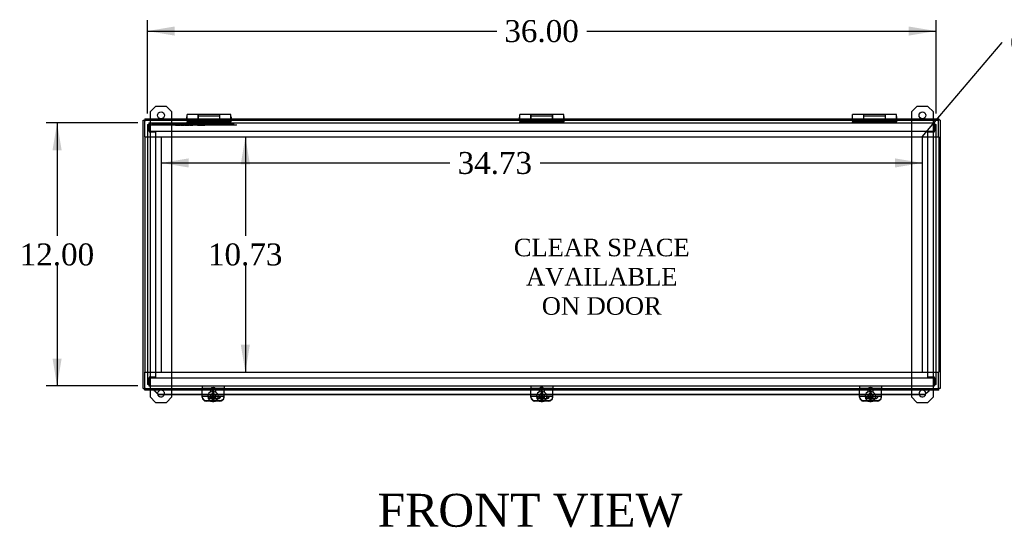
# Model space of a CAD drawing. Header units: inches. Extents: x 1 to 150, y -1 to 99.
# Tile 3 of 8: x 28 to 73, y 33 to 56. Entities that reach past the tile are written whole.
import ezdxf
from ezdxf import colors
from ezdxf.entities.mleader import LeaderData, LeaderLine
from ezdxf.enums import TextEntityAlignment as Align
from ezdxf.lldxf.tags import DXFTag
from ezdxf.math import Vec2, Vec3

# ---------------------------------------------------------------- set-up
doc = ezdxf.new("R2010")
doc.units = ezdxf.units.IN
doc.header["$MEASUREMENT"] = 0
for name, color, linetype in [('COM40176', 7, 'Continuous'), ('COM40615', 7, 'Continuous'), ('COM48966-7', 7, 'Continuous'), ('COM49008-2', 7, 'Continuous'), ('COM52631', 7, 'Continuous'), ('COM71406-5', 7, 'Continuous'), ('Default', 7, 'Continuous'), ('DV1_Default', 7, 'Continuous'), ('GSK11095', 7, 'Continuous'), ('HNG11000', 7, 'Continuous'), ('QLB20246', 7, 'Continuous'), ('SCS19419', 7, 'Continuous')]:
    doc.layers.add(name, color=color, linetype=linetype)
doc.styles.add('SEACAD_Times_New_Roman', font='times.ttf')
tags = doc.linetypes.add('HIDDEN2', pattern=[0.1875, 0.125, -0.0625]).pattern_tags.tags
tags[6:7] = [DXFTag(74, 4), DXFTag(75, 0), DXFTag(340, '0'), DXFTag(46, 0.0), DXFTag(50, 0.0), DXFTag(44, 0.0), DXFTag(45, 0.0)]
tags[4:5] = [DXFTag(74, 4), DXFTag(75, 0), DXFTag(340, '0'), DXFTag(46, 0.0), DXFTag(50, 0.0), DXFTag(44, 0.0), DXFTag(45, 0.0)]
doc.dimstyles.new('HAMMOND_(STH_-_240x160)', dxfattribs={"dimtxt": 1, "dimasz": 1.25, "dimexe": 0.5, "dimexo": 0.5, "dimgap": 0.25, "dimtad": 0, "dimtih": 1, "dimtoh": 1, "dimzin": 0, "dimdsep": 46, "dimtxsty": 'SEACAD_Times_New_Roman', "dimblk1": '_SE_FILLED', "dimblk2": '_SE_FILLED', "dimsah": 1, "dimcen": 0.5, "dimadec": 0, "dimazin": 0, "dimtfac": 0.8, "dimtofl": 0, "dimtmove": 0, "dimatfit": 3, "dimfxl": 1, "dimtolj": 1, "dimtzin": 0, "dimarcsym": 0})

# ---------------------------------------------------------------- blocks, each defined once
blk = doc.blocks.new('_SE_FILLED')
at = {"color": 0}
blk.add_line((0, 0), (-1, 0), dxfattribs=at)
blk.add_solid([(0, 0), (-1, -0.1665), (-1, 0.1665), (0, 0)], dxfattribs=at)
blk = doc.blocks.new('SE')
at = {"layer": 'COM40176', "color": 7, "linetype": 'HIDDEN2'}
for p, q in [((36.414, 39.524), (36.414, 39.532)), ((37.414, 39.532), (36.414, 39.532)), ((36.414, 39.524), (36.414, 39.512)), ((36.414, 39.47), (36.414, 39.512)), ((37.414, 39.512), (36.414, 39.512)), ((37.414, 39.524), (37.414, 39.532)), ((37.414, 39.524), (37.414, 39.512)), ((37.414, 39.47), (37.414, 39.512)), ((51.414, 39.524), (51.414, 39.532)), ((52.414, 39.532), (51.414, 39.532)), ((51.414, 39.524), (51.414, 39.512)), ((51.414, 39.47), (51.414, 39.512)), ((52.414, 39.512), (51.414, 39.512)), ((52.414, 39.524), (52.414, 39.532)), ((52.414, 39.524), (52.414, 39.512)), ((52.414, 39.47), (52.414, 39.512)), ((66.414, 39.524), (66.414, 39.532)), ((67.414, 39.532), (66.414, 39.532)), ((66.414, 39.524), (66.414, 39.512)), ((66.414, 39.47), (66.414, 39.512)), ((67.414, 39.512), (66.414, 39.512)), ((67.414, 39.524), (67.414, 39.532)), ((67.414, 39.524), (67.414, 39.512)), ((67.414, 39.47), (67.414, 39.512)), ((37.021, 38.97), (36.806, 38.97)), ((36.836, 39.093), (37.117, 39.093)), ((36.836, 39.069), (37.117, 39.069)), ((52.021, 38.97), (51.806, 38.97)), ((51.836, 39.093), (52.117, 39.093)), ((51.836, 39.069), (52.117, 39.069)), ((67.021, 38.97), (66.806, 38.97)), ((66.836, 39.093), (67.117, 39.093)), ((66.836, 39.069), (67.117, 39.069))]:
    blk.add_line(p, q, dxfattribs=at)
at = {"layer": 'COM40176', "color": 7, "linetype": 'Continuous'}
for p, q in [((36.414, 39.287), (36.414, 39.47)), ((36.414, 39.194), (36.414, 39.287)), ((36.414, 39.14), (36.414, 39.194)), ((36.414, 39.194), (37.414, 39.194)), ((37.414, 39.287), (37.414, 39.47)), ((37.414, 39.194), (37.414, 39.287)), ((37.414, 39.14), (37.414, 39.194)), ((51.414, 39.287), (51.414, 39.47)), ((51.414, 39.194), (51.414, 39.287)), ((51.414, 39.14), (51.414, 39.194)), ((51.414, 39.194), (52.414, 39.194)), ((52.414, 39.287), (52.414, 39.47)), ((52.414, 39.194), (52.414, 39.287)), ((52.414, 39.14), (52.414, 39.194)), ((66.414, 39.287), (66.414, 39.47)), ((66.414, 39.194), (66.414, 39.287)), ((66.414, 39.14), (66.414, 39.194)), ((66.414, 39.194), (67.414, 39.194)), ((67.414, 39.287), (67.414, 39.47)), ((67.414, 39.194), (67.414, 39.287)), ((67.414, 39.14), (67.414, 39.194)), ((36.806, 38.97), (36.602, 38.97)), ((37.226, 38.97), (37.021, 38.97)), ((51.806, 38.97), (51.602, 38.97)), ((52.226, 38.97), (52.021, 38.97)), ((66.806, 38.97), (66.602, 38.97)), ((67.226, 38.97), (67.021, 38.97))]:
    blk.add_line(p, q, dxfattribs=at)
for centre, major_axis, start_param, end_param in [((36.602, 39.14), (-0.188, 0), 0, 1.570796), ((37.117, 39.196), (-0.14, 0), 1.642748, 3.121159), ((37.117, 39.22), (-0.14, 0), 1.731406, 2.930417), ((37.226, 39.14), (-0.188, 0), 1.570796, 3.141593), ((51.602, 39.14), (-0.188, 0), 0, 1.570796), ((52.117, 39.196), (-0.141, 0), 1.642748, 3.121159), ((52.117, 39.22), (-0.14, 0), 1.731406, 2.930417), ((52.226, 39.14), (-0.188, 0), 1.570796, 3.141593), ((66.602, 39.14), (-0.188, 0), 0, 1.570796), ((67.117, 39.196), (-0.14, 0), 1.642748, 3.121159), ((67.117, 39.22), (-0.141, 0), 1.731406, 2.930417), ((67.226, 39.14), (-0.188, 0), 1.570796, 3.141593)]:
    blk.add_ellipse(centre, major_axis=major_axis, ratio=0.906308, start_param=start_param, end_param=end_param, dxfattribs=at)
at = {"layer": 'COM40176', "color": 7, "linetype": 'HIDDEN2'}
for centre, major_axis, start_param, end_param in [((36.836, 39.196), (0.14, 0), 3.162026, 4.712389), ((36.836, 39.22), (0.14, 0), 3.352769, 4.712389), ((37.117, 39.22), (-0.14, 0), 1.570796, 1.731406), ((51.836, 39.196), (0.141, 0), 3.162026, 4.712389), ((51.836, 39.22), (0.14, 0), 3.352769, 4.712389), ((52.117, 39.22), (-0.14, 0), 1.570796, 1.731406), ((66.836, 39.196), (0.14, 0), 3.162026, 4.712389), ((66.836, 39.22), (0.14, 0), 3.352769, 4.712389), ((67.117, 39.22), (-0.141, 0), 1.570796, 1.731406), ((37.117, 39.196), (-0.14, 0), 1.570796, 1.642748), ((52.117, 39.196), (-0.141, 0), 1.570796, 1.642748), ((67.117, 39.196), (-0.14, 0), 1.570796, 1.642748)]:
    blk.add_ellipse(centre, major_axis=major_axis, ratio=0.906308, start_param=start_param, end_param=end_param, dxfattribs=at)
at = {"layer": 'COM40615', "color": 7, "linetype": 'Continuous'}
for p, q in [((34.289, 52.407), (34.039, 52.157)), ((34.039, 52.157), (34.039, 51.845)), ((34.789, 52.407), (34.289, 52.407)), ((35.039, 52.157), (34.789, 52.407)), ((35.039, 51.845), (35.039, 52.157)), ((69.039, 52.407), (68.789, 52.157)), ((68.789, 52.157), (68.789, 51.845)), ((69.539, 52.407), (69.039, 52.407)), ((69.789, 52.157), (69.539, 52.407)), ((69.789, 51.845), (69.789, 52.157)), ((34.039, 39.47), (34.039, 39.157)), ((34.039, 39.157), (34.289, 38.907)), ((34.789, 38.907), (35.039, 39.157)), ((35.039, 39.157), (35.039, 39.251)), ((68.789, 39.251), (68.789, 39.157)), ((68.789, 39.157), (69.039, 38.907)), ((69.539, 38.907), (69.789, 39.157)), ((69.789, 39.157), (69.789, 39.47)), ((34.289, 38.907), (34.789, 38.907)), ((69.039, 38.907), (69.539, 38.907))]:
    blk.add_line(p, q, dxfattribs=at)
at = {"layer": 'COM40615', "color": 7, "linetype": 'HIDDEN2'}
for p, q in [((34.039, 51.845), (34.039, 39.47)), ((35.039, 39.251), (35.039, 51.845)), ((68.789, 51.845), (68.789, 39.251)), ((69.789, 39.47), (69.789, 51.845))]:
    blk.add_line(p, q, dxfattribs=at)
at = {"layer": 'COM40615', "color": 7, "linetype": 'Continuous'}
for centre in [(34.539, 52.001), (69.289, 52.001)]:
    blk.add_circle(centre, 0.156, dxfattribs=at)
at = {"layer": 'COM40615', "color": 7, "linetype": 'HIDDEN2'}
for centre, start, end in [((34.539, 39.313), 0, 187.0899), ((34.539, 39.313), 336.4149, 0), ((69.289, 39.313), 0, 203.5851), ((69.289, 39.313), 352.9101, 0)]:
    blk.add_arc(centre, 0.156, start, end, dxfattribs=at)
at = {"layer": 'COM40615', "color": 7, "linetype": 'Continuous'}
for centre, start, end in [((34.539, 39.313), 187.0899, 336.4149), ((69.289, 39.313), 203.5851, 352.9101)]:
    blk.add_arc(centre, 0.156, start, end, dxfattribs=at)
at = {"layer": 'COM48966-7', "color": 7, "linetype": 'HIDDEN2'}
for p, q in [((33.986, 51.657), (33.986, 51.549)), ((33.986, 51.657), (69.842, 51.657)), ((33.986, 51.549), (33.986, 51.282)), ((33.986, 51.282), (69.842, 51.282)), ((69.842, 51.657), (69.842, 51.549)), ((69.842, 51.549), (69.842, 51.282)), ((33.986, 40.032), (33.986, 39.765)), ((33.986, 40.032), (69.842, 40.032)), ((69.842, 40.032), (69.842, 39.765)), ((33.986, 39.765), (33.986, 39.657)), ((33.986, 39.657), (69.842, 39.657)), ((69.842, 39.765), (69.842, 39.657))]:
    blk.add_line(p, q, dxfattribs=at)
at = {"layer": 'COM49008-2', "color": 7, "linetype": 'HIDDEN2'}
for p, q in [((33.914, 51.585), (33.914, 39.729)), ((33.914, 51.585), (33.996, 51.585)), ((34.013, 51.585), (33.996, 51.585)), ((33.996, 51.585), (33.996, 51.251)), ((33.996, 51.251), (34.022, 51.251)), ((34.013, 51.585), (34.013, 51.251)), ((34.022, 51.251), (34.289, 51.251)), ((34.289, 51.251), (34.289, 40.063)), ((69.539, 40.063), (69.539, 51.251)), ((69.539, 51.251), (69.806, 51.251)), ((69.806, 51.251), (69.831, 51.251)), ((69.814, 51.585), (69.831, 51.585)), ((69.814, 51.251), (69.814, 51.585)), ((69.831, 51.585), (69.914, 51.585)), ((69.831, 51.251), (69.831, 51.585)), ((69.914, 39.729), (69.914, 51.585)), ((33.996, 40.063), (33.996, 39.729)), ((34.022, 40.063), (33.996, 40.063)), ((34.013, 40.063), (34.013, 39.729)), ((34.289, 40.063), (34.022, 40.063)), ((69.806, 40.063), (69.539, 40.063)), ((69.831, 40.063), (69.806, 40.063)), ((69.814, 39.729), (69.814, 40.063)), ((69.831, 39.729), (69.831, 40.063)), ((33.996, 39.729), (33.914, 39.729)), ((34.013, 39.729), (33.996, 39.729)), ((69.814, 39.729), (69.831, 39.729)), ((69.914, 39.729), (69.831, 39.729))]:
    blk.add_line(p, q, dxfattribs=at)
at = {"layer": 'COM52631', "color": 7, "linetype": 'HIDDEN2'}
for p, q in [((36.414, 39.657), (36.414, 39.562)), ((36.414, 39.562), (37.414, 39.562)), ((36.414, 39.562), (36.414, 39.534)), ((37.414, 39.657), (37.414, 39.562)), ((37.414, 39.534), (37.414, 39.562)), ((51.414, 39.657), (51.414, 39.562)), ((51.414, 39.562), (52.414, 39.562)), ((51.414, 39.562), (51.414, 39.534)), ((52.414, 39.657), (52.414, 39.562)), ((52.414, 39.534), (52.414, 39.562)), ((66.414, 39.657), (66.414, 39.562)), ((66.414, 39.562), (67.414, 39.562)), ((66.414, 39.562), (66.414, 39.534)), ((67.414, 39.657), (67.414, 39.562)), ((67.414, 39.534), (67.414, 39.562)), ((36.414, 39.534), (36.414, 39.532)), ((37.414, 39.532), (37.414, 39.534)), ((51.414, 39.534), (51.414, 39.532)), ((52.414, 39.532), (52.414, 39.534)), ((66.414, 39.534), (66.414, 39.532)), ((67.414, 39.532), (67.414, 39.534)), ((36.602, 38.994), (37.226, 38.994)), ((51.602, 38.994), (52.226, 38.994)), ((66.602, 38.994), (67.226, 38.994))]:
    blk.add_line(p, q, dxfattribs=at)
for centre, major_axis, start_param, end_param in [((36.602, 39.164), (-0.188, 0), 0, 1.570796), ((36.914, 39.26), (0.107, 0), 3.3511, 6.073678), ((37.226, 39.164), (-0.188, 0), 1.570796, 3.141593), ((51.602, 39.164), (-0.188, 0), 0, 1.570796), ((51.914, 39.26), (0.106, 0), 3.3511, 6.073678), ((52.226, 39.164), (-0.188, 0), 1.570796, 3.141593), ((66.602, 39.164), (-0.188, 0), 0, 1.570796), ((66.914, 39.26), (0.107, 0), 3.3511, 6.073678), ((67.226, 39.164), (-0.188, 0), 1.570796, 3.141593)]:
    blk.add_ellipse(centre, major_axis=major_axis, ratio=0.906308, start_param=start_param, end_param=end_param, dxfattribs=at)
for centre, major_axis in [((36.914, 39.22), (0.107, 0)), ((51.914, 39.22), (0.106, 0)), ((66.914, 39.22), (0.107, 0))]:
    blk.add_ellipse(centre, major_axis=major_axis, ratio=0.906308, dxfattribs=at)
at = {"layer": 'COM71406-5', "color": 7, "linetype": 'Continuous'}
for p, q in [((33.726, 51.773), (33.798, 51.773)), ((33.726, 39.542), (33.726, 51.773)), ((33.798, 51.845), (33.798, 51.773)), ((33.798, 51.845), (70.029, 51.845)), ((33.798, 51.773), (33.834, 51.737)), ((33.798, 51.773), (33.834, 51.737)), ((70.029, 51.773), (69.993, 51.737)), ((70.029, 51.773), (69.993, 51.737)), ((70.029, 51.845), (70.029, 51.773)), ((70.101, 51.773), (70.029, 51.773)), ((70.101, 51.773), (70.101, 39.542)), ((33.798, 39.542), (33.834, 39.578)), ((33.798, 39.542), (33.834, 39.578)), ((70.029, 39.542), (69.993, 39.578)), ((70.029, 39.542), (69.993, 39.578)), ((33.726, 39.542), (33.798, 39.542)), ((33.798, 39.47), (33.798, 39.542)), ((70.029, 39.47), (33.798, 39.47)), ((34.21, 39.47), (34.21, 39.452)), ((34.21, 39.452), (34.266, 39.425)), ((34.249, 39.433), (34.249, 39.432)), ((34.428, 39.268), (34.266, 39.425)), ((34.266, 39.425), (34.266, 39.408)), ((34.266, 39.408), (34.428, 39.251)), ((36.414, 39.268), (34.428, 39.268)), ((34.428, 39.251), (34.428, 39.268)), ((36.414, 39.251), (34.428, 39.251)), ((51.414, 39.268), (37.414, 39.268)), ((51.414, 39.251), (37.414, 39.251)), ((66.414, 39.268), (52.414, 39.268)), ((66.414, 39.251), (52.414, 39.251)), ((69.399, 39.268), (67.414, 39.268)), ((69.399, 39.251), (67.414, 39.251)), ((69.399, 39.268), (69.561, 39.425)), ((69.399, 39.251), (69.561, 39.408)), ((69.399, 39.251), (69.399, 39.268)), ((69.561, 39.425), (69.617, 39.452)), ((69.561, 39.425), (69.561, 39.408)), ((69.578, 39.432), (69.578, 39.433)), ((69.617, 39.452), (69.617, 39.47)), ((70.101, 39.542), (70.029, 39.542)), ((70.029, 39.47), (70.029, 39.542))]:
    blk.add_line(p, q, dxfattribs=at)
at = {"layer": 'COM71406-5', "color": 7, "linetype": 'HIDDEN2'}
for p, q in [((37.414, 39.268), (36.414, 39.268)), ((37.414, 39.251), (36.414, 39.251)), ((52.414, 39.268), (51.414, 39.268)), ((52.414, 39.251), (51.414, 39.251)), ((67.414, 39.268), (66.414, 39.268)), ((67.414, 39.251), (66.414, 39.251))]:
    blk.add_line(p, q, dxfattribs=at)
at = {"layer": 'COM71406-5', "color": 7, "linetype": 'Continuous'}
for centre, start, end in [((32.707, 38.38), 33.3863, 34.3105), ((71.12, 38.38), 145.6895, 146.6137)]:
    blk.add_arc(centre, 1.867, start, end, dxfattribs=at)
at = {"layer": 'GSK11095', "color": 7, "linetype": 'HIDDEN2'}
for p, q in [((33.798, 51.023), (33.798, 51.773)), ((33.798, 51.773), (70.028, 51.773)), ((70.028, 51.773), (70.028, 51.773)), ((70.028, 51.772), (70.028, 51.773)), ((70.028, 51.023), (70.028, 51.772)), ((33.798, 51.023), (33.798, 51.023)), ((33.798, 51.023), (70.028, 51.023)), ((33.798, 51.023), (34.548, 51.023)), ((33.798, 51.023), (33.798, 51.023)), ((33.798, 51.023), (33.798, 40.292)), ((34.548, 51.023), (34.548, 51.023)), ((34.548, 51.023), (34.548, 40.292)), ((69.279, 51.023), (70.029, 51.023)), ((69.279, 51.023), (69.279, 51.023)), ((69.279, 51.023), (69.279, 40.292)), ((70.028, 51.023), (70.028, 51.023)), ((70.029, 51.023), (70.029, 51.023)), ((70.029, 51.023), (70.029, 40.292)), ((33.798, 39.542), (33.798, 40.292)), ((33.798, 40.292), (33.798, 40.292)), ((33.798, 40.292), (70.028, 40.292)), ((33.798, 40.292), (34.548, 40.292)), ((33.798, 40.292), (33.798, 40.292)), ((34.548, 40.292), (34.548, 40.292)), ((69.279, 40.292), (70.029, 40.292)), ((69.279, 40.292), (69.279, 40.292)), ((70.028, 40.292), (70.028, 40.292)), ((70.028, 39.543), (70.028, 40.292)), ((70.029, 40.292), (70.029, 40.292)), ((33.798, 39.542), (70.028, 39.542)), ((70.028, 39.542), (70.028, 39.543)), ((70.028, 39.542), (70.028, 39.542))]:
    blk.add_line(p, q, dxfattribs=at)
at = {"layer": 'GSK11095', "color": 7, "linetype": 'Continuous'}
for p, q in [((33.798, 51.773), (33.798, 51.773)), ((33.798, 51.773), (33.798, 51.773)), ((33.798, 51.773), (33.798, 51.773)), ((70.028, 51.772), (70.028, 51.772)), ((33.798, 39.542), (33.798, 39.542)), ((33.798, 39.542), (33.798, 39.542)), ((33.798, 39.542), (33.798, 39.542)), ((70.028, 39.543), (70.028, 39.543))]:
    blk.add_line(p, q, dxfattribs=at)
at = {"layer": 'HNG11000', "color": 7, "linetype": 'Continuous'}
for p, q in [((35.701, 51.906), (35.701, 51.845)), ((35.726, 51.845), (35.726, 52.035)), ((36.226, 52.035), (35.726, 52.035)), ((36.226, 52.035), (36.226, 51.845)), ((36.231, 51.956), (36.226, 51.956)), ((36.231, 51.845), (36.231, 52.035)), ((37.221, 52.035), (36.231, 52.035)), ((37.221, 51.845), (37.221, 52.035)), ((37.226, 51.956), (37.221, 51.956)), ((37.226, 51.845), (37.226, 52.035)), ((37.726, 52.035), (37.226, 52.035)), ((37.726, 51.845), (37.726, 52.035)), ((37.751, 51.845), (37.751, 51.906)), ((50.889, 51.906), (50.889, 51.845)), ((50.914, 51.845), (50.914, 52.035)), ((51.414, 52.035), (50.914, 52.035)), ((51.414, 52.035), (51.414, 51.845)), ((51.419, 51.956), (51.414, 51.956)), ((51.419, 51.845), (51.419, 52.035)), ((52.409, 52.035), (51.419, 52.035)), ((52.409, 51.845), (52.409, 52.035)), ((52.414, 51.956), (52.409, 51.956)), ((52.414, 51.845), (52.414, 52.035)), ((52.914, 52.035), (52.414, 52.035)), ((52.914, 51.845), (52.914, 52.035)), ((52.939, 51.845), (52.939, 51.906)), ((66.076, 51.906), (66.076, 51.845)), ((66.101, 51.845), (66.101, 52.035)), ((66.601, 52.035), (66.101, 52.035)), ((66.601, 52.035), (66.601, 51.845)), ((66.606, 51.956), (66.601, 51.956)), ((66.606, 51.845), (66.606, 52.035)), ((67.596, 52.035), (66.606, 52.035)), ((67.596, 51.845), (67.596, 52.035)), ((67.601, 51.956), (67.596, 51.956)), ((67.601, 51.845), (67.601, 52.035)), ((68.101, 52.035), (67.601, 52.035)), ((68.101, 51.845), (68.101, 52.035)), ((68.126, 51.845), (68.126, 51.906))]:
    blk.add_line(p, q, dxfattribs=at)
at = {"layer": 'HNG11000', "color": 7, "linetype": 'HIDDEN2'}
for p, q in [((35.701, 51.845), (35.701, 51.826)), ((35.726, 51.773), (35.726, 51.845)), ((37.726, 51.773), (35.726, 51.773)), ((35.726, 51.773), (35.726, 51.698)), ((36.226, 51.745), (35.726, 51.745)), ((35.726, 51.657), (35.726, 51.698)), ((37.726, 51.698), (35.726, 51.698)), ((36.226, 51.845), (36.226, 51.745)), ((36.226, 51.776), (37.226, 51.776)), ((36.226, 51.745), (36.226, 51.657)), ((37.226, 51.732), (36.226, 51.732)), ((37.221, 51.956), (36.231, 51.956)), ((36.231, 51.788), (36.231, 51.845)), ((36.231, 51.788), (36.231, 51.773)), ((37.221, 51.788), (36.231, 51.788)), ((37.221, 51.788), (37.221, 51.845)), ((37.221, 51.788), (37.221, 51.773)), ((37.226, 51.745), (37.226, 51.845)), ((37.726, 51.745), (37.226, 51.745)), ((37.226, 51.657), (37.226, 51.745)), ((37.726, 51.773), (37.726, 51.845)), ((37.726, 51.773), (37.726, 51.698)), ((37.726, 51.657), (37.726, 51.698)), ((37.751, 51.826), (37.751, 51.845)), ((50.889, 51.845), (50.889, 51.826)), ((50.914, 51.773), (50.914, 51.845)), ((52.914, 51.773), (50.914, 51.773)), ((50.914, 51.773), (50.914, 51.698)), ((51.414, 51.745), (50.914, 51.745)), ((50.914, 51.657), (50.914, 51.698)), ((52.914, 51.698), (50.914, 51.698)), ((51.414, 51.845), (51.414, 51.745)), ((51.414, 51.776), (52.414, 51.776)), ((51.414, 51.745), (51.414, 51.657)), ((52.414, 51.732), (51.414, 51.732)), ((52.409, 51.956), (51.419, 51.956)), ((51.419, 51.788), (51.419, 51.845)), ((51.419, 51.788), (51.419, 51.773)), ((52.409, 51.788), (51.419, 51.788)), ((52.409, 51.788), (52.409, 51.845)), ((52.409, 51.788), (52.409, 51.773)), ((52.414, 51.745), (52.414, 51.845)), ((52.914, 51.745), (52.414, 51.745)), ((52.414, 51.657), (52.414, 51.745)), ((52.914, 51.773), (52.914, 51.845)), ((52.914, 51.773), (52.914, 51.698)), ((52.914, 51.657), (52.914, 51.698)), ((52.939, 51.826), (52.939, 51.845)), ((66.076, 51.845), (66.076, 51.826)), ((66.101, 51.773), (66.101, 51.845)), ((68.101, 51.773), (66.101, 51.773)), ((66.101, 51.773), (66.101, 51.698)), ((66.601, 51.745), (66.101, 51.745)), ((66.101, 51.657), (66.101, 51.698)), ((68.101, 51.698), (66.101, 51.698)), ((66.601, 51.845), (66.601, 51.745)), ((66.601, 51.776), (67.601, 51.776)), ((66.601, 51.745), (66.601, 51.657)), ((67.601, 51.732), (66.601, 51.732)), ((67.596, 51.956), (66.606, 51.956)), ((66.606, 51.788), (66.606, 51.845)), ((66.606, 51.788), (66.606, 51.773)), ((67.596, 51.788), (66.606, 51.788)), ((67.596, 51.788), (67.596, 51.845)), ((67.596, 51.788), (67.596, 51.773)), ((67.601, 51.745), (67.601, 51.845)), ((68.101, 51.745), (67.601, 51.745)), ((67.601, 51.657), (67.601, 51.745)), ((68.101, 51.773), (68.101, 51.845)), ((68.101, 51.773), (68.101, 51.698)), ((68.101, 51.657), (68.101, 51.698)), ((68.126, 51.826), (68.126, 51.845))]:
    blk.add_line(p, q, dxfattribs=at)
at = {"layer": 'HNG11000', "color": 7, "linetype": 'Continuous'}
for centre, start, end in [((35.751, 51.906), 120, 180), ((37.701, 51.906), 0, 60), ((50.939, 51.906), 120, 180), ((52.889, 51.906), 0, 60), ((66.126, 51.906), 120, 180), ((68.076, 51.906), 0, 60)]:
    blk.add_arc(centre, 0.05, start, end, dxfattribs=at)
at = {"layer": 'HNG11000', "color": 7, "linetype": 'HIDDEN2'}
for centre, start, end in [((35.751, 51.826), 180, 240), ((37.701, 51.826), 300, 0), ((50.939, 51.826), 180, 240), ((52.889, 51.826), 300, 0), ((66.126, 51.826), 180, 240), ((68.076, 51.826), 300, 0)]:
    blk.add_arc(centre, 0.05, start, end, dxfattribs=at)
at = {"layer": 'QLB20246', "color": 7, "linetype": 'HIDDEN2'}
for p, q in [((34.361, 51.555), (33.986, 51.555)), ((34.361, 51.585), (34.097, 51.585)), ((37.611, 51.585), (34.361, 51.585)), ((37.611, 51.555), (34.361, 51.555)), ((35.202, 51.555), (35.202, 51.544)), ((35.202, 51.545), (35.422, 51.545)), ((35.422, 51.544), (35.422, 51.555)), ((35.426, 51.545), (35.426, 51.555)), ((35.461, 51.545), (35.461, 51.555)), ((35.461, 51.545), (35.492, 51.545)), ((35.492, 51.545), (35.492, 51.555)), ((35.492, 51.545), (35.605, 51.545)), ((35.605, 51.545), (35.605, 51.555)), ((35.639, 51.545), (35.639, 51.555)), ((35.639, 51.545), (35.802, 51.545)), ((35.802, 51.544), (35.802, 51.555)), ((35.813, 51.544), (35.813, 51.555)), ((35.84, 51.545), (35.84, 51.555)), ((35.845, 51.545), (35.845, 51.555)), ((35.845, 51.545), (35.992, 51.545)), ((35.992, 51.545), (35.992, 51.555)), ((35.992, 51.544), (35.992, 51.555)), ((36.023, 51.555), (36.023, 51.544)), ((36.173, 51.545), (36.023, 51.545)), ((36.173, 51.544), (36.173, 51.555)), ((36.197, 51.545), (36.197, 51.555)), ((36.203, 51.545), (36.203, 51.555)), ((36.203, 51.545), (36.349, 51.545)), ((36.349, 51.544), (36.349, 51.555)), ((36.35, 51.545), (36.35, 51.555)), ((36.371, 51.545), (36.371, 51.555)), ((36.371, 51.545), (36.476, 51.545)), ((36.476, 51.545), (36.476, 51.555)), ((36.476, 51.545), (36.499, 51.545)), ((36.499, 51.545), (36.499, 51.555)), ((36.499, 51.545), (36.53, 51.545)), ((36.53, 51.545), (36.53, 51.555)), ((36.558, 51.555), (36.558, 51.544)), ((36.706, 51.545), (36.558, 51.545)), ((36.706, 51.545), (36.706, 51.555)), ((36.71, 51.544), (36.71, 51.555)), ((37.874, 51.585), (37.611, 51.585)), ((37.986, 51.555), (37.611, 51.555)), ((37.986, 51.555), (37.986, 51.585))]:
    blk.add_line(p, q, dxfattribs=at)
at = {"layer": 'SCS19419', "color": 7, "linetype": 'Continuous'}
for p, q in [((36.674, 39.186), (36.674, 39.173)), ((36.79, 39.154), (36.79, 39.091)), ((36.799, 39.154), (36.79, 39.154)), ((36.79, 39.122), (36.856, 39.122)), ((36.855, 39.154), (36.799, 39.154)), ((36.84, 39.154), (36.84, 39.133)), ((36.89, 39.152), (36.84, 39.152)), ((36.84, 39.133), (36.89, 39.133)), ((36.855, 39.154), (36.88, 39.177)), ((36.855, 39.091), (36.855, 39.118)), ((36.88, 39.194), (36.88, 39.177)), ((36.89, 39.178), (36.88, 39.178)), ((36.88, 39.095), (36.88, 39.068)), ((36.89, 39.194), (36.89, 39.178)), ((36.89, 39.152), (36.89, 39.133)), ((36.89, 39.133), (36.89, 39.087)), ((36.94, 39.106), (36.89, 39.106)), ((36.94, 39.178), (36.94, 39.194)), ((36.95, 39.178), (36.94, 39.178)), ((36.94, 39.152), (36.94, 39.133)), ((36.99, 39.152), (36.94, 39.152)), ((36.94, 39.133), (36.99, 39.133)), ((36.94, 39.1), (36.94, 39.133)), ((36.94, 39.1), (36.94, 39.1)), ((36.94, 39.087), (36.94, 39.1)), ((36.95, 39.177), (36.95, 39.194)), ((36.95, 39.177), (36.975, 39.154)), ((36.95, 39.068), (36.95, 39.095)), ((36.974, 39.122), (37.04, 39.122)), ((37.028, 39.154), (36.975, 39.154)), ((36.975, 39.118), (36.975, 39.091)), ((36.99, 39.133), (36.99, 39.154)), ((37.04, 39.154), (37.028, 39.154)), ((37.04, 39.091), (37.04, 39.154)), ((37.154, 39.173), (37.154, 39.186)), ((51.674, 39.186), (51.674, 39.173)), ((51.79, 39.154), (51.79, 39.091)), ((51.799, 39.154), (51.79, 39.154)), ((51.79, 39.122), (51.856, 39.122)), ((51.855, 39.154), (51.799, 39.154)), ((51.84, 39.154), (51.84, 39.133)), ((51.89, 39.152), (51.84, 39.152)), ((51.84, 39.133), (51.89, 39.133)), ((51.855, 39.154), (51.88, 39.177)), ((51.855, 39.091), (51.855, 39.118)), ((51.88, 39.194), (51.88, 39.177)), ((51.89, 39.178), (51.88, 39.178)), ((51.88, 39.095), (51.88, 39.068)), ((51.89, 39.194), (51.89, 39.178)), ((51.89, 39.152), (51.89, 39.133)), ((51.89, 39.133), (51.89, 39.087)), ((51.94, 39.106), (51.89, 39.106)), ((51.94, 39.178), (51.94, 39.194)), ((51.95, 39.178), (51.94, 39.178)), ((51.94, 39.152), (51.94, 39.133)), ((51.99, 39.152), (51.94, 39.152)), ((51.94, 39.133), (51.99, 39.133)), ((51.94, 39.1), (51.94, 39.133)), ((51.94, 39.1), (51.94, 39.1)), ((51.94, 39.087), (51.94, 39.1)), ((51.95, 39.177), (51.95, 39.194)), ((51.95, 39.177), (51.975, 39.154)), ((51.95, 39.068), (51.95, 39.095)), ((51.974, 39.122), (52.04, 39.122)), ((52.028, 39.154), (51.975, 39.154)), ((51.975, 39.118), (51.975, 39.091)), ((51.99, 39.133), (51.99, 39.154)), ((52.04, 39.154), (52.028, 39.154)), ((52.04, 39.091), (52.04, 39.154)), ((52.154, 39.173), (52.154, 39.186)), ((66.674, 39.186), (66.674, 39.173)), ((66.79, 39.154), (66.79, 39.091)), ((66.799, 39.154), (66.79, 39.154)), ((66.79, 39.122), (66.856, 39.122)), ((66.855, 39.154), (66.799, 39.154)), ((66.84, 39.154), (66.84, 39.133)), ((66.89, 39.152), (66.84, 39.152)), ((66.84, 39.133), (66.89, 39.133)), ((66.855, 39.154), (66.88, 39.177)), ((66.855, 39.091), (66.855, 39.118)), ((66.88, 39.194), (66.88, 39.177)), ((66.89, 39.178), (66.88, 39.178)), ((66.88, 39.095), (66.88, 39.068)), ((66.89, 39.194), (66.89, 39.178)), ((66.89, 39.152), (66.89, 39.133)), ((66.89, 39.133), (66.89, 39.087)), ((66.94, 39.106), (66.89, 39.106)), ((66.94, 39.178), (66.94, 39.194)), ((66.95, 39.178), (66.94, 39.178)), ((66.94, 39.152), (66.94, 39.133)), ((66.99, 39.152), (66.94, 39.152)), ((66.94, 39.133), (66.99, 39.133)), ((66.94, 39.1), (66.94, 39.133)), ((66.94, 39.1), (66.94, 39.1)), ((66.94, 39.087), (66.94, 39.1)), ((66.95, 39.177), (66.95, 39.194)), ((66.95, 39.177), (66.975, 39.154)), ((66.95, 39.068), (66.95, 39.095)), ((66.974, 39.122), (67.04, 39.122)), ((67.028, 39.154), (66.975, 39.154)), ((66.975, 39.118), (66.975, 39.091)), ((66.99, 39.133), (66.99, 39.154)), ((67.04, 39.154), (67.028, 39.154)), ((67.04, 39.091), (67.04, 39.154)), ((67.154, 39.173), (67.154, 39.186)), ((36.79, 39.091), (36.799, 39.091)), ((36.799, 39.091), (36.855, 39.091)), ((36.88, 39.068), (36.855, 39.091)), ((36.88, 39.068), (36.88, 39.018)), ((36.88, 39.018), (36.88, 38.947)), ((36.89, 39.087), (36.94, 39.087)), ((36.975, 39.091), (36.95, 39.068)), ((36.95, 39.019), (36.95, 39.068)), ((36.95, 38.947), (36.95, 39.019)), ((36.975, 39.091), (37.028, 39.091)), ((37.028, 39.091), (37.04, 39.091)), ((51.79, 39.091), (51.799, 39.091)), ((51.799, 39.091), (51.855, 39.091)), ((51.88, 39.068), (51.855, 39.091)), ((51.88, 39.068), (51.88, 39.018)), ((51.88, 39.018), (51.88, 38.947)), ((51.89, 39.087), (51.94, 39.087)), ((51.975, 39.091), (51.95, 39.068)), ((51.95, 39.019), (51.95, 39.068)), ((51.95, 38.947), (51.95, 39.019)), ((51.975, 39.091), (52.028, 39.091)), ((52.028, 39.091), (52.04, 39.091)), ((66.79, 39.091), (66.799, 39.091)), ((66.799, 39.091), (66.855, 39.091)), ((66.88, 39.068), (66.855, 39.091)), ((66.88, 39.068), (66.88, 39.018)), ((66.88, 39.018), (66.88, 38.947)), ((66.89, 39.087), (66.94, 39.087)), ((66.975, 39.091), (66.95, 39.068)), ((66.95, 39.019), (66.95, 39.068)), ((66.95, 38.947), (66.95, 39.019)), ((66.975, 39.091), (67.028, 39.091)), ((67.028, 39.091), (67.04, 39.091))]:
    blk.add_line(p, q, dxfattribs=at)
at = {"layer": 'SCS19419', "color": 7, "linetype": 'HIDDEN2'}
for p, q in [((36.791, 39.48), (36.791, 39.372)), ((36.88, 39.353), (36.88, 39.227)), ((36.88, 39.227), (36.88, 39.194)), ((36.89, 39.223), (36.89, 39.194)), ((36.94, 39.223), (36.89, 39.223)), ((36.94, 39.208), (36.94, 39.223)), ((36.94, 39.208), (36.94, 39.208)), ((36.94, 39.194), (36.94, 39.208)), ((36.95, 39.226), (36.95, 39.352)), ((36.95, 39.194), (36.95, 39.226)), ((37.037, 39.372), (37.037, 39.48)), ((51.791, 39.48), (51.791, 39.372)), ((51.88, 39.353), (51.88, 39.227)), ((51.88, 39.227), (51.88, 39.194)), ((51.89, 39.223), (51.89, 39.194)), ((51.94, 39.223), (51.89, 39.223)), ((51.94, 39.208), (51.94, 39.223)), ((51.94, 39.208), (51.94, 39.208)), ((51.94, 39.194), (51.94, 39.208)), ((51.95, 39.226), (51.95, 39.352)), ((51.95, 39.194), (51.95, 39.226)), ((52.037, 39.372), (52.037, 39.48)), ((66.791, 39.48), (66.791, 39.372)), ((66.88, 39.353), (66.88, 39.227)), ((66.88, 39.227), (66.88, 39.194)), ((66.89, 39.223), (66.89, 39.194)), ((66.94, 39.223), (66.89, 39.223)), ((66.94, 39.208), (66.94, 39.223)), ((66.94, 39.208), (66.94, 39.208)), ((66.94, 39.194), (66.94, 39.208)), ((66.95, 39.226), (66.95, 39.352)), ((66.95, 39.194), (66.95, 39.226)), ((67.037, 39.372), (67.037, 39.48))]:
    blk.add_line(p, q, dxfattribs=at)
at = {"layer": 'SCS19419', "color": 7, "linetype": 'Continuous'}
for centre, radius, start, end in [((36.904, 39.176), 0.23, 180.4294, 264.0082), ((36.922, 39.176), 0.231, 276.6087, 357.7733), ((51.904, 39.176), 0.23, 180.4294, 264.0082), ((51.922, 39.176), 0.231, 276.6087, 357.7733), ((66.904, 39.176), 0.23, 180.4294, 264.0082), ((66.922, 39.176), 0.231, 276.6087, 357.7733), ((36.893, 39.017), 0.0719, 259.6722, 267.696), ((36.94, 39.064), 0.0236, 88.9715, 90), ((36.936, 39.016), 0.0702, 272.8998, 281.1356), ((51.893, 39.017), 0.0719, 259.6722, 267.696), ((51.94, 39.064), 0.0236, 88.9715, 90), ((51.936, 39.016), 0.0702, 272.8998, 281.1356), ((66.893, 39.017), 0.0719, 259.6722, 267.696), ((66.94, 39.064), 0.0236, 88.9715, 90), ((66.936, 39.016), 0.0702, 272.8998, 281.1356)]:
    blk.add_arc(centre, radius, start, end, dxfattribs=at)
at = {"layer": 'SCS19419', "color": 7, "linetype": 'HIDDEN2'}
for centre, radius, start, end in [((36.911, 39.193), 0.213, 89.3708, 105.8226), ((36.92, 39.211), 0.195, 71.1395, 92.0147), ((36.94, 39.2), 0.0236, 88.9715, 90), ((51.911, 39.193), 0.213, 89.3708, 105.8226), ((51.92, 39.211), 0.195, 71.1395, 92.0147), ((51.94, 39.2), 0.0236, 88.9715, 90), ((66.911, 39.193), 0.213, 89.3708, 105.8226), ((66.92, 39.211), 0.195, 71.1395, 92.0147), ((66.94, 39.2), 0.0236, 88.9715, 90)]:
    blk.add_arc(centre, radius, start, end, dxfattribs=at)
for centre, major_axis, ratio, start_param, end_param in [((36.914, 39.48), (0.123, 0), 0.906308, 0, 3.141593), ((51.914, 39.48), (-0.123, 0), 0.906308, 3.141593, 6.283185), ((66.914, 39.48), (0.123, 0), 0.906308, 0, 3.141593), ((36.914, 39.186), (0.24, 0), 0.906308, 1.828395, 3.104972), ((36.89, 39.204), (-0.01, 0), 0.422618, 4.712389, 6.283185), ((36.914, 39.154), (0.231, 0), 0.906308, 1.456205, 1.672855), ((36.94, 39.204), (-0.01, 0), 0.422618, 3.141593, 4.669937), ((36.914, 39.186), (0.24, 0), 0.906308, 0.036621, 1.269628), ((51.914, 39.186), (0.24, 0), 0.906308, 1.828395, 3.104972), ((51.89, 39.204), (-0.01, 0), 0.422618, 4.712389, 6.283185), ((51.914, 39.154), (0.231, 0), 0.906308, 1.456205, 1.672855), ((51.94, 39.204), (-0.01, 0), 0.422618, 3.141593, 4.669937), ((51.914, 39.186), (0.24, 0), 0.906308, 0.036621, 1.269628), ((66.914, 39.186), (0.24, 0), 0.906308, 1.828395, 3.104972), ((66.89, 39.204), (-0.01, 0), 0.422618, 4.712389, 6.283185), ((66.914, 39.154), (0.231, 0), 0.906308, 1.456205, 1.672855), ((66.94, 39.204), (-0.01, 0), 0.422618, 3.141593, 4.669937), ((66.914, 39.186), (0.24, 0), 0.906308, 0.036621, 1.269628)]:
    blk.add_ellipse(centre, major_axis=major_axis, ratio=ratio, start_param=start_param, end_param=end_param, dxfattribs=at)
at = {"layer": 'SCS19419', "color": 7, "linetype": 'Continuous'}
for centre, major_axis, ratio, start_param, end_param in [((36.914, 39.186), (0.24, 0), 0.906308, 3.104972, 3.141593), ((36.89, 39.118), (-0.035, 0), 0.422618, 5.993434, 6.283185), ((36.89, 39.095), (0.01, 0), 0.422618, 1.570796, 3.141593), ((36.94, 39.095), (0.01, 0), 0.422618, 0, 1.528344), ((36.94, 39.118), (-0.035, 0), 0.422618, 3.141593, 3.431344), ((36.914, 39.186), (0.24, 0), 0.906308, 0, 0.036621), ((36.914, 39.173), (0.24, 0), 0.906308, 6.257834, 6.283185), ((51.914, 39.186), (0.24, 0), 0.906308, 3.104972, 3.141593), ((51.89, 39.118), (-0.035, 0), 0.422618, 5.993434, 6.283185), ((51.89, 39.095), (0.01, 0), 0.422618, 1.570796, 3.141593), ((51.94, 39.095), (0.01, 0), 0.422618, 0, 1.528344), ((51.94, 39.118), (-0.035, 0), 0.422618, 3.141593, 3.431344), ((51.914, 39.186), (0.24, 0), 0.906308, 0, 0.036621), ((51.914, 39.173), (0.24, 0), 0.906308, 6.257834, 6.283185), ((66.914, 39.186), (0.24, 0), 0.906308, 3.104972, 3.141593), ((66.89, 39.118), (-0.035, 0), 0.422618, 5.993434, 6.283185), ((66.89, 39.095), (0.01, 0), 0.422618, 1.570796, 3.141593), ((66.94, 39.095), (0.01, 0), 0.422618, 0, 1.528344), ((66.94, 39.118), (-0.035, 0), 0.422618, 3.141593, 3.431344), ((66.914, 39.186), (0.24, 0), 0.906308, 0, 0.036621), ((66.914, 39.173), (0.24, 0), 0.906308, 6.257834, 6.283185), ((36.914, 39.154), (-0.231, 0), 0.906308, 1.468738, 1.685388), ((51.914, 39.154), (-0.231, 0), 0.906308, 1.468738, 1.685388), ((66.914, 39.154), (-0.231, 0), 0.906308, 1.468738, 1.685388)]:
    blk.add_ellipse(centre, major_axis=major_axis, ratio=ratio, start_param=start_param, end_param=end_param, dxfattribs=at)
for points, knots in [([(36.856, 39.122), (36.862, 39.118), (36.867, 39.113), (36.875, 39.107), (36.877, 39.105), (36.882, 39.102), (36.883, 39.101), (36.887, 39.1), (36.888, 39.1), (36.89, 39.1)], [0, 0, 0, 0, 0.5, 0.5, 0.75, 0.75, 0.875, 0.875, 1, 1, 1, 1]), ([(36.94, 39.1), (36.942, 39.1), (36.944, 39.1), (36.947, 39.102), (36.949, 39.102), (36.953, 39.105), (36.956, 39.107), (36.963, 39.113), (36.969, 39.118), (36.974, 39.122)], [0, 0, 0, 0, 0.125, 0.125, 0.25, 0.25, 0.5, 0.5, 1, 1, 1, 1]), ([(51.856, 39.122), (51.862, 39.118), (51.867, 39.113), (51.875, 39.107), (51.877, 39.105), (51.882, 39.102), (51.883, 39.101), (51.887, 39.1), (51.888, 39.1), (51.89, 39.1)], [0, 0, 0, 0, 0.5, 0.5, 0.75, 0.75, 0.875, 0.875, 1, 1, 1, 1]), ([(51.94, 39.1), (51.942, 39.1), (51.944, 39.1), (51.947, 39.102), (51.949, 39.102), (51.953, 39.105), (51.956, 39.107), (51.963, 39.113), (51.969, 39.118), (51.974, 39.122)], [0, 0, 0, 0, 0.125, 0.125, 0.25, 0.25, 0.5, 0.5, 1, 1, 1, 1]), ([(66.856, 39.122), (66.862, 39.118), (66.867, 39.113), (66.875, 39.107), (66.877, 39.105), (66.882, 39.102), (66.883, 39.101), (66.887, 39.1), (66.888, 39.1), (66.89, 39.1)], [0, 0, 0, 0, 0.5, 0.5, 0.75, 0.75, 0.875, 0.875, 1, 1, 1, 1]), ([(66.94, 39.1), (66.942, 39.1), (66.944, 39.1), (66.947, 39.102), (66.949, 39.102), (66.953, 39.105), (66.956, 39.107), (66.963, 39.113), (66.969, 39.118), (66.974, 39.122)], [0, 0, 0, 0, 0.125, 0.125, 0.25, 0.25, 0.5, 0.5, 1, 1, 1, 1])]:
    blk.add_open_spline(points, degree=3, knots=knots, dxfattribs=at)
at = {"layer": 'SCS19419', "color": 7, "linetype": 'HIDDEN2'}
for points, knots in [([(36.88, 39.353), (36.88, 39.355), (36.881, 39.357), (36.885, 39.361), (36.887, 39.362), (36.89, 39.362)], [0, 0, 0, 0, 0.5, 0.5, 1, 1, 1, 1]), ([(36.89, 39.208), (36.888, 39.208), (36.886, 39.208), (36.883, 39.207), (36.882, 39.206), (36.88, 39.205), (36.88, 39.205), (36.88, 39.205)], [0, 0, 0, 0, 0.125, 0.125, 0.25, 0.25, 0.2526744, 0.2526744, 0.2526744, 0.2526744]), ([(36.94, 39.362), (36.943, 39.362), (36.946, 39.361), (36.949, 39.357), (36.95, 39.355), (36.95, 39.352)], [0, 0, 0, 0, 0.5, 0.5, 1, 1, 1, 1]), ([(36.95, 39.205), (36.948, 39.206), (36.947, 39.206), (36.944, 39.208), (36.942, 39.208), (36.94, 39.208)], [0.7534693, 0.7534693, 0.7534693, 0.7534693, 0.875, 0.875, 1, 1, 1, 1]), ([(51.88, 39.353), (51.88, 39.355), (51.881, 39.357), (51.885, 39.361), (51.887, 39.362), (51.89, 39.362)], [0, 0, 0, 0, 0.5, 0.5, 1, 1, 1, 1]), ([(51.89, 39.208), (51.888, 39.208), (51.886, 39.208), (51.883, 39.207), (51.882, 39.206), (51.88, 39.205), (51.88, 39.205), (51.88, 39.205)], [0, 0, 0, 0, 0.125, 0.125, 0.25, 0.25, 0.2526744, 0.2526744, 0.2526744, 0.2526744]), ([(51.94, 39.362), (51.943, 39.362), (51.946, 39.361), (51.949, 39.357), (51.95, 39.355), (51.95, 39.352)], [0, 0, 0, 0, 0.5, 0.5, 1, 1, 1, 1]), ([(51.95, 39.205), (51.948, 39.206), (51.947, 39.206), (51.944, 39.208), (51.942, 39.208), (51.94, 39.208)], [0.7534693, 0.7534693, 0.7534693, 0.7534693, 0.875, 0.875, 1, 1, 1, 1]), ([(66.88, 39.353), (66.88, 39.355), (66.881, 39.357), (66.885, 39.361), (66.887, 39.362), (66.89, 39.362)], [0, 0, 0, 0, 0.5, 0.5, 1, 1, 1, 1]), ([(66.89, 39.208), (66.888, 39.208), (66.886, 39.208), (66.883, 39.207), (66.882, 39.206), (66.88, 39.205), (66.88, 39.205), (66.88, 39.205)], [0, 0, 0, 0, 0.125, 0.125, 0.25, 0.25, 0.2526744, 0.2526744, 0.2526744, 0.2526744]), ([(66.94, 39.362), (66.943, 39.362), (66.946, 39.361), (66.949, 39.357), (66.95, 39.355), (66.95, 39.352)], [0, 0, 0, 0, 0.5, 0.5, 1, 1, 1, 1]), ([(66.95, 39.205), (66.948, 39.206), (66.947, 39.206), (66.944, 39.208), (66.942, 39.208), (66.94, 39.208)], [0.7534693, 0.7534693, 0.7534693, 0.7534693, 0.875, 0.875, 1, 1, 1, 1])]:
    blk.add_open_spline(points, degree=3, knots=knots, dxfattribs=at)
at = {"layer": 'DV1_Default', "insert": (54.652, 46.373), "char_height": 0.8, "width": 8.25232, "attachment_point": 2}
blk.add_mtext('{\\fTimes New Roman|b0||i0||c0|p34;\\C7;\\H0.8;\\W1.;CLEAR SPACE \\P}{\\fTimes New Roman|b0||i0||c0|p34;\\C7;\\H0.8;\\W1.;AVAILABLE\\P}{\\fTimes New Roman|b0||i0||c0|p34;\\C7;\\H0.8;\\W1.;ON DOOR}', dxfattribs=at)
blk = doc.blocks.new('DMBLK430')
at = {"layer": 'Default', "linetype": 'Continuous', "transparency": 16777216}
for points in [[(35.164, 56.053), (33.914, 55.845), (35.164, 55.637)], [(68.664, 56.053), (68.664, 55.637), (69.914, 55.845)]]:
    blk.add_hatch(color=7, dxfattribs=at).paths.add_polyline_path(points)
at = {"layer": 'Default', "color": 7, "linetype": 'Continuous', "transparency": 16777216}
for p, q in [((33.914, 52.085), (33.914, 56.345)), ((69.914, 52.085), (69.914, 56.345)), ((33.914, 55.845), (49.857, 55.845)), ((53.97, 55.845), (69.914, 55.845))]:
    blk.add_line(p, q, dxfattribs=at)
at = {"layer": 'Default', "color": 7, "linetype": 'Continuous', "transparency": 16777216, "style": 'SEACAD_Times_New_Roman'}
blk.add_text('36.00', height=1, dxfattribs=at).set_placement((50.207, 56.345), align=Align.TOP_LEFT)
blk = doc.blocks.new('DMBLK431')
at = {"layer": 'Default', "linetype": 'Continuous', "transparency": 16777216}
for points in [[(29.586, 50.407), (30.002, 50.407), (29.794, 51.657)], [(29.586, 40.907), (29.794, 39.657), (30.002, 40.907)]]:
    blk.add_hatch(color=7, dxfattribs=at).paths.add_polyline_path(points)
at = {"layer": 'Default', "color": 7, "linetype": 'Continuous', "transparency": 16777216}
for p, q in [((33.486, 51.657), (29.294, 51.657)), ((29.794, 51.657), (29.794, 46.507)), ((29.794, 45.157), (29.794, 39.657)), ((33.486, 39.657), (29.294, 39.657))]:
    blk.add_line(p, q, dxfattribs=at)
at = {"layer": 'Default', "color": 7, "linetype": 'Continuous', "transparency": 16777216, "style": 'SEACAD_Times_New_Roman'}
blk.add_text('12.00', height=1, dxfattribs=at).set_placement((28.088, 46.157), align=Align.TOP_LEFT)
blk = doc.blocks.new('DMBLK432')
at = {"layer": 'Default', "linetype": 'Continuous', "transparency": 16777216}
for points in [[(35.798, 49.621), (35.798, 50.038), (34.548, 49.829)], [(68.029, 49.621), (69.279, 49.829), (68.029, 50.038)]]:
    blk.add_hatch(color=7, dxfattribs=at).paths.add_polyline_path(points)
at = {"layer": 'Default', "color": 7, "linetype": 'Continuous', "transparency": 16777216}
for p, q in [((34.548, 50.523), (34.548, 49.329)), ((69.279, 50.523), (69.279, 49.329)), ((34.548, 49.829), (47.723, 49.829)), ((51.835, 49.829), (69.279, 49.829))]:
    blk.add_line(p, q, dxfattribs=at)
at = {"layer": 'Default', "color": 7, "linetype": 'Continuous', "transparency": 16777216, "style": 'SEACAD_Times_New_Roman'}
blk.add_text('34.73', height=1, dxfattribs=at).set_placement((48.073, 50.329), align=Align.TOP_LEFT)
blk = doc.blocks.new('DMBLK433')
at = {"layer": 'Default', "linetype": 'Continuous', "transparency": 16777216}
for points in [[(38.595, 49.773), (38.387, 51.023), (38.178, 49.773)], [(38.595, 41.542), (38.178, 41.542), (38.387, 40.292)]]:
    blk.add_hatch(color=7, dxfattribs=at).paths.add_polyline_path(points)
at = {"layer": 'Default', "color": 7, "linetype": 'Continuous', "transparency": 16777216}
for p, q in [((38.387, 51.023), (38.387, 46.507)), ((38.387, 45.157), (38.387, 40.292))]:
    blk.add_line(p, q, dxfattribs=at)
at = {"layer": 'Default', "color": 7, "linetype": 'Continuous', "transparency": 16777216, "style": 'SEACAD_Times_New_Roman'}
blk.add_text('10.73', height=1, dxfattribs=at).set_placement((36.68, 46.157), align=Align.TOP_LEFT)

msp = doc.modelspace()

# ---------------------------------------------------------------- block references
at = {"layer": 'Default'}
msp.add_blockref('SE', (0, 0), dxfattribs=at)

# ---------------------------------------------------------------- texts
at = {"layer": 'Default', "color": 7, "linetype": 'Continuous', "style": 'SEACAD_Times_New_Roman'}
msp.add_text('FRONT VIEW', height=1.5, dxfattribs=at).set_placement((44.422, 34.738), align=Align.TOP_LEFT)

# ---------------------------------------------------------------- dimensions: what is measured, and where the dimension line sits
at = {"layer": 'Default', "color": 7, "linetype": 'Continuous'}
for base, p1, p2, angle, picture, middle in [((33.914, 55.845), (33.914, 51.585), (69.914, 51.585), 0, 'DMBLK430', (51.914, 55.845)), ((29.794, 51.657), (33.986, 51.657), (33.986, 39.657), 270, 'DMBLK431', (29.794, 45.657)), ((38.387, 51.023), (33.798, 51.023), (33.798, 40.292), 270, 'DMBLK433', (38.387, 45.657)), ((34.548, 49.829), (34.548, 51.023), (69.279, 51.023), 0, 'DMBLK432', (49.779, 49.829))]:
    dim = msp.add_linear_dim(base=base, p1=p1, p2=p2, angle=angle, text='\\A1;<>', dimstyle='HAMMOND_(STH_-_240x160)', dxfattribs=at)
    dim.commit()
    dim.dimension.update_dxf_attribs({"geometry": picture, "text_midpoint": middle, "dimtype": 161})

# ---------------------------------------------------------------- leaders
ml = msp.add_multileader_mtext('Standard', dxfattribs=at)
ml.set_content('{\\pxsm0.9;\\fTimes New Roman|b0||i0||c0|p34;\\W1.;GASKET\\P}', color=7)
ml.set_leader_properties()
ml.set_arrow_properties(name='_SE_FILLED')
ml.build(insert=Vec2(0, 0))
ml.multileader.update_dxf_attribs({"dogleg_length": 0, "arrow_head_size": 1.25})
ctx = ml.context
ctx.base_point, ctx.char_height, ctx.arrow_head_size, ctx.landing_gap_size = Vec3(73.188, 54.911), 1, 1.25, 0.35
notes = []
notes.append((ctx, [(0, (1, 1, 0), (72.928, 55.321), (1, 0), 0, [(0, [(69.279, 51.023)], 0, [])])]))
ctx.mtext.insert = Vec3(73.278, 55.832)
for ctx, leaders in notes:
    for number, flags, end, landing, length, lines in leaders:
        leader = LeaderData()
        leader.index, (leader.has_last_leader_line, leader.has_dogleg_vector, leader.attachment_direction) = number, flags
        leader.last_leader_point, leader.dogleg_vector, leader.dogleg_length = Vec3(end), Vec3(landing), length
        for number, points, colour, breaks in lines:
            line = LeaderLine()
            line.index, line.vertices, line.color, line.breaks = number, Vec3.list(points), colors.encode_raw_color(colour), breaks
            leader.lines.append(line)
        ctx.leaders.append(leader)

doc.saveas('drawing.dxf')
